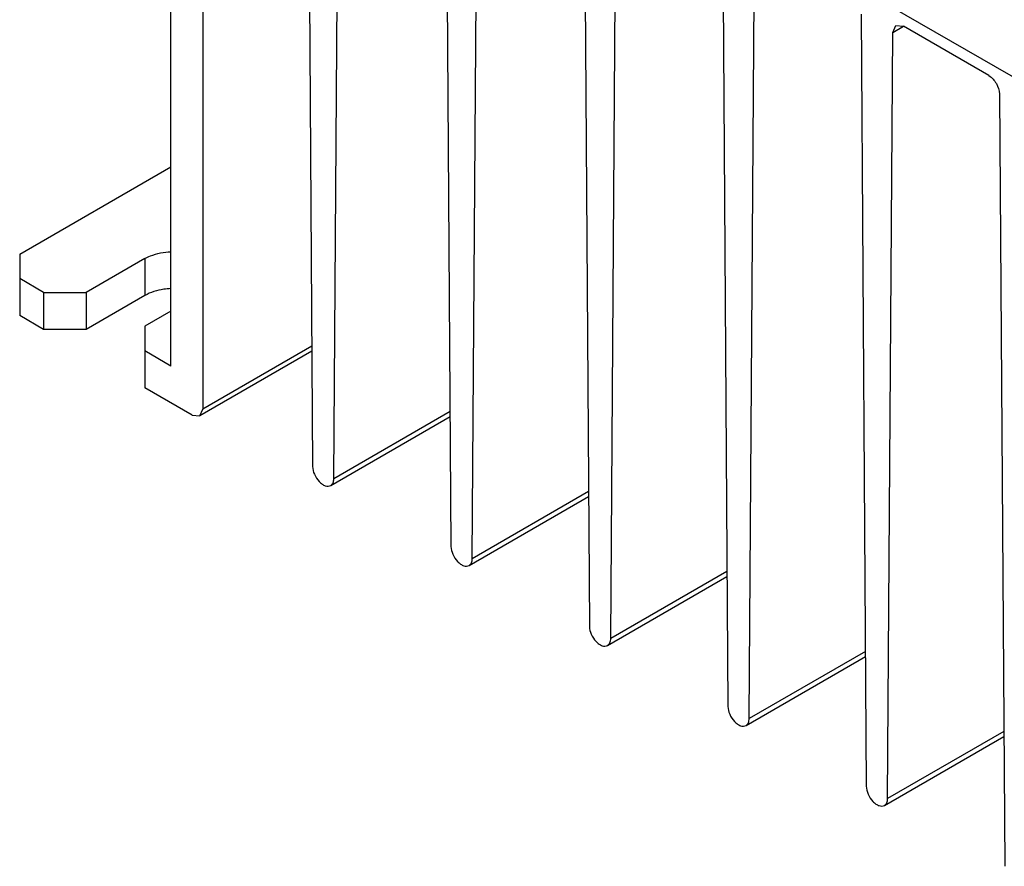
# Model space of a CAD drawing. Header units: millimetres. Extents: x 59 to 456, y 172 to 546.
# Tile 1 of 10: x 59 to 124, y 228 to 284. Entities that reach past the tile are written whole.
import ezdxf

# ---------------------------------------------------------------- set-up
doc = ezdxf.new("R2010")
doc.units = ezdxf.units.MM
doc.header["$LTSCALE"] = 46.725481
doc.layers.get('0').update_dxf_attribs({"linetype": 'CONTINUOUS'})

msp = doc.modelspace()

# ---------------------------------------------------------------- linework, layer by layer
at = {"color": 7, "linetype": 'Continuous'}
for p, q in [((208.042, 232.368), (66.56, 314.05)), ((68.84, 261.279), (68.84, 312.734)), ((70.961, 309.861), (70.961, 258.422)), ((77.896, 305.864), (78.244, 254.619)), ((79.659, 253.809), (80.007, 304.645)), ((87.089, 300.557), (87.437, 249.311)), ((88.851, 248.502), (89.199, 299.338)), ((96.281, 295.25), (96.629, 244.004)), ((98.043, 243.194), (98.391, 294.031)), ((105.474, 289.942), (105.822, 238.697)), ((107.236, 237.887), (107.584, 288.724)), ((114.666, 284.635), (115.014, 233.39)), ((116.776, 283.417), (116.983, 283.868)), ((116.776, 283.417), (117.481, 283.824)), ((116.983, 283.868), (117.483, 283.819)), ((123.151, 280.546), (117.483, 283.819)), ((116.428, 232.58), (116.776, 283.417)), ((123.858, 279.328), (124.207, 228.083)), ((58.799, 268.709), (68.84, 274.506)), ((58.799, 268.709), (58.799, 264.627)), ((67.107, 268.403), (63.218, 266.158)), ((67.107, 268.403), (67.107, 265.954)), ((60.39, 266.158), (58.799, 267.076)), ((60.39, 266.158), (60.39, 263.708)), ((60.39, 266.158), (63.218, 266.158)), ((63.218, 266.158), (63.218, 263.708)), ((67.107, 265.954), (63.218, 263.708)), ((68.84, 264.913), (67.107, 263.913)), ((60.39, 263.708), (58.799, 264.627)), ((63.218, 263.708), (60.39, 263.708)), ((67.107, 263.913), (67.107, 259.83)), ((68.84, 261.279), (67.107, 262.28)), ((78.193, 262.258), (70.754, 257.964)), ((78.19, 262.595), (70.961, 258.422)), ((70.254, 258.013), (67.107, 259.83)), ((70.754, 257.964), (70.961, 258.422)), ((87.376, 258.258), (79.659, 253.802)), ((70.254, 258.013), (70.754, 257.964)), ((79.451, 253.351), (87.378, 257.927)), ((88.644, 248.044), (96.571, 252.62)), ((96.568, 252.951), (88.851, 248.495)), ((97.836, 242.736), (105.763, 247.313)), ((105.761, 247.644), (98.043, 243.188)), ((107.029, 237.429), (114.956, 242.006)), ((114.953, 242.336), (107.236, 237.881)), ((116.221, 232.122), (124.148, 236.699)), ((124.146, 237.029), (116.428, 232.574))]:
    msp.add_line(p, q, dxfattribs=at)
for points, knots in [([(123.151, 280.546), (123.36, 280.426), (123.691, 280.045), (123.857, 279.57), (123.858, 279.328)], [0, 0, 0, 0, 0.499487, 1, 1, 1, 1]), ([(67.107, 268.403), (67.227, 268.472), (67.771, 268.73), (68.377, 268.843), (68.839, 268.863)], [0, 0, 0, 0, 0.229477, 1, 1, 1, 1]), ([(68.84, 266.414), (68.679, 266.407), (68.082, 266.349), (67.488, 266.174), (67.107, 265.954)], [0, 0, 0, 0, 0.267377, 1, 1, 1, 1]), ([(78.244, 254.619), (78.246, 254.44), (78.345, 254.071), (78.599, 253.68), (78.871, 253.442), (79.119, 253.302), (79.347, 253.291), (79.451, 253.351)], [0, 0, 0, 0, 0.271793, 0.564303, 0.698821, 0.816831, 1, 1, 1, 1]), ([(79.451, 253.351), (79.519, 253.39), (79.635, 253.536), (79.658, 253.713), (79.659, 253.809)], [0, 0, 0, 0, 0.449456, 1, 1, 1, 1]), ([(87.437, 249.311), (87.438, 249.133), (87.538, 248.764), (87.791, 248.373), (88.063, 248.135), (88.312, 247.995), (88.54, 247.984), (88.644, 248.044)], [0, 0, 0, 0, 0.271793, 0.564303, 0.698821, 0.816831, 1, 1, 1, 1]), ([(88.644, 248.044), (88.711, 248.083), (88.828, 248.229), (88.85, 248.406), (88.851, 248.502)], [0, 0, 0, 0, 0.449456, 1, 1, 1, 1]), ([(96.629, 244.004), (96.63, 243.826), (96.73, 243.457), (96.984, 243.065), (97.256, 242.827), (97.504, 242.688), (97.732, 242.676), (97.836, 242.736)], [0, 0, 0, 0, 0.271793, 0.564303, 0.698821, 0.816831, 1, 1, 1, 1]), ([(97.836, 242.736), (97.904, 242.775), (98.02, 242.922), (98.043, 243.099), (98.043, 243.194)], [0, 0, 0, 0, 0.449456, 1, 1, 1, 1]), ([(105.822, 238.697), (105.823, 238.519), (105.923, 238.15), (106.176, 237.758), (106.448, 237.52), (106.697, 237.38), (106.925, 237.369), (107.029, 237.429)], [0, 0, 0, 0, 0.271793, 0.564303, 0.698821, 0.816831, 1, 1, 1, 1]), ([(107.029, 237.429), (107.096, 237.468), (107.213, 237.615), (107.235, 237.792), (107.236, 237.887)], [0, 0, 0, 0, 0.449456, 1, 1, 1, 1]), ([(115.014, 233.39), (115.015, 233.212), (115.115, 232.843), (115.369, 232.451), (115.641, 232.213), (115.889, 232.073), (116.117, 232.062), (116.221, 232.122)], [0, 0, 0, 0, 0.271793, 0.564303, 0.698821, 0.816831, 1, 1, 1, 1]), ([(116.221, 232.122), (116.289, 232.161), (116.405, 232.307), (116.428, 232.485), (116.428, 232.58)], [0, 0, 0, 0, 0.449456, 1, 1, 1, 1])]:
    msp.add_open_spline(points, degree=3, knots=knots, dxfattribs=at)

doc.saveas('drawing.dxf')
